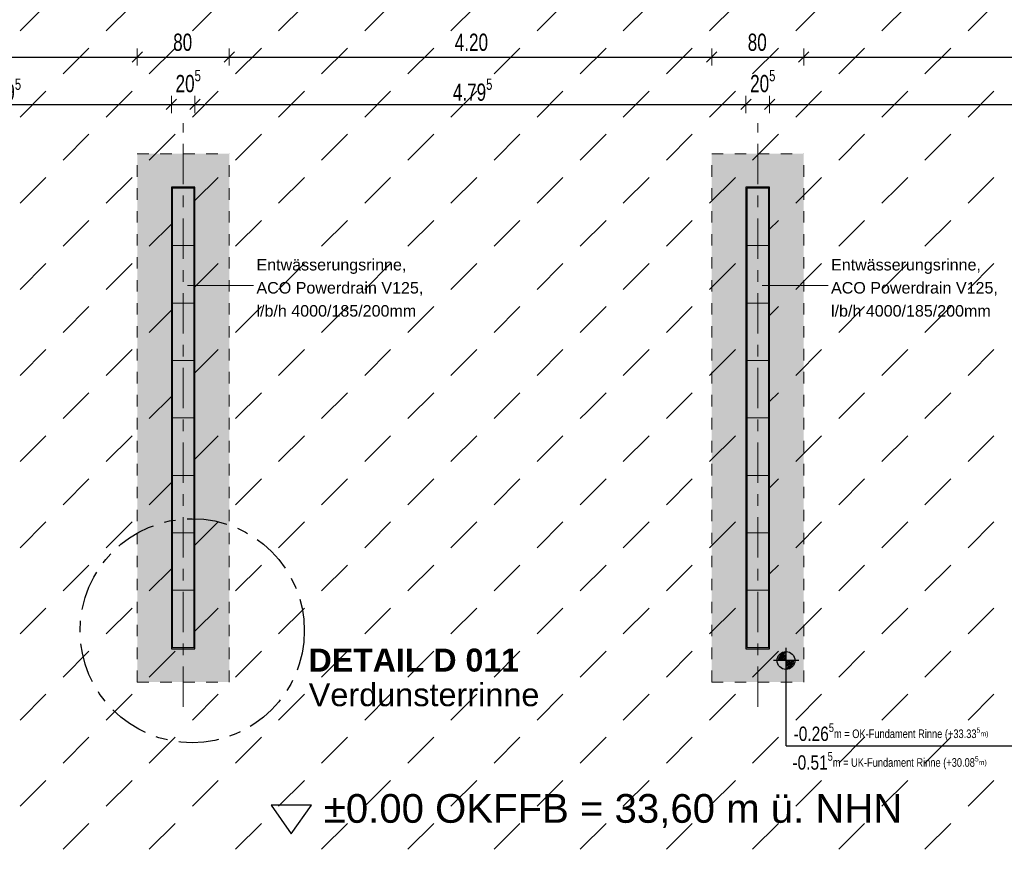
# Model space of a CAD drawing. Header units: metres. Extents: x 1333.9 to 1416.6, y -82.7 to -2.5.
# Tile 21 of 160: x 1344.4 to 1353, y -26.2 to -19. Entities that reach past the tile are written whole.
import ezdxf

# ---------------------------------------------------------------- set-up
doc = ezdxf.new("R2010")
doc.units = ezdxf.units.M
doc.header["$PDMODE"] = 65
for name, pattern in [('AUSGEZOGEN', [0]), ('STRICHPUNKT2_S5', [0.5, 0.35, -0.05, 0.05, -0.05]), ('VERDECKT2_S2', [0.15, 0.1, -0.05])]:
    doc.linetypes.add(name, pattern=pattern)
for name, color, linetype, lineweight in [('XR$2$Bodenplatte', 1, 'AUSGEZOGEN', 50), ('XR$2$Design', 4, 'AUSGEZOGEN', 13), ('XR$2$Fundament_1', 1, 'AUSGEZOGEN', 50), ('XR$2$Sanitär', 4, 'AUSGEZOGEN', 13), ('XR$3$B_Füllungen-vorh-Gebäude', 8, 'AUSGEZOGEN', 18), ('XR$3$Beschriften', 4, 'AUSGEZOGEN', 13), ('XR$3$DETAIL', 7, 'AUSGEZOGEN', 25), ('XR$3$Maßlinie 1_50', 7, 'AUSGEZOGEN', 25), ('XR$3$Stütze Beton', 4, 'AUSGEZOGEN', 13), ('XR$3$Text 1_100', 3, 'AUSGEZOGEN', 18), ('XR$3$Wand Mauerwerk tr', 42, 'AUSGEZOGEN', 18), ('XR$4$Muster', 4, 'AUSGEZOGEN', 13), ('XR$4$Möblierung', 4, 'AUSGEZOGEN', 13)]:
    doc.layers.add(name, color=color, linetype=linetype, lineweight=lineweight)
doc.layers.add('XR$3$_50394', color=7, linetype='Continuous')
doc.styles.add('ARIAL', font='arial.ttf')
doc.dimstyles.new('DIMSTYLE_3', dxfattribs={"dimtxt": 0.15, "dimasz": 0.15, "dimexe": 0, "dimexo": 0, "dimgap": 0.075, "dimtad": 2, "dimrnd": 0.005, "dimzin": 4, "dimdsep": 46, "dimtxsty": 'ARIAL', "dimblk1": 'ALL_ML_STRICH', "dimblk2": 'ALL_ML_STRICH', "dimsah": 1, "dimcen": 0, "dimclrd": 3, "dimclre": 3, "dimclrt": 3, "dimadec": 0, "dimazin": 0, "dimtfac": 1, "dimtdec": 0, "dimtix": 1, "dimtmove": 2, "dimatfit": 3, "dimfxl": 0, "dimtzin": 0, "dimlwd": 0, "dimlwe": 13, "dimarcsym": 0})
doc.dimstyles.new('DIMSTYLE_5', dxfattribs={"dimtxt": 0.15, "dimasz": 0.15, "dimexe": 0, "dimexo": 0, "dimgap": 0.075, "dimtad": 2, "dimdec": 1, "dimlfac": 100, "dimrnd": 0.5, "dimzin": 4, "dimdsep": 46, "dimtxsty": 'ARIAL', "dimblk1": 'ALL_ML_STRICH', "dimblk2": 'ALL_ML_STRICH', "dimsah": 1, "dimcen": 0, "dimclrd": 3, "dimclre": 3, "dimclrt": 3, "dimadec": 0, "dimazin": 0, "dimtfac": 1, "dimtdec": 0, "dimtix": 1, "dimtmove": 2, "dimatfit": 3, "dimfxl": 0, "dimtzin": 0, "dimlwd": 0, "dimlwe": 13, "dimarcsym": 0})
doc.dimstyles.new('DIMSTYLE_7', dxfattribs={"dimtxt": 0.15, "dimasz": 0.15, "dimexe": 0, "dimexo": 0, "dimgap": 0.075, "dimtad": 2, "dimdec": 1, "dimlfac": 100, "dimrnd": 0.5, "dimzin": 4, "dimdsep": 46, "dimtxsty": 'ARIAL', "dimblk1": 'ALL_ML_STRICH', "dimblk2": 'ALL_ML_STRICH', "dimsah": 1, "dimcen": 0, "dimclrd": 3, "dimclre": 3, "dimclrt": 3, "dimadec": 0, "dimazin": 0, "dimtfac": 1, "dimtdec": 0, "dimtix": 1, "dimtmove": 2, "dimatfit": 3, "dimfxl": 0, "dimtvp": 1.2, "dimtzin": 0, "dimlwd": 0, "dimlwe": 13, "dimarcsym": 0})
doc.dimstyles.new('DIMSTYLE_9', dxfattribs={"dimtxt": 0.15, "dimasz": 0.15, "dimexe": 0, "dimexo": 0, "dimgap": 0.075, "dimtad": 2, "dimdec": 3, "dimrnd": 0.005, "dimzin": 4, "dimdsep": 46, "dimtxsty": 'ARIAL', "dimblk1": 'ALL_ML_STRICH', "dimblk2": 'ALL_ML_STRICH', "dimsah": 1, "dimcen": 0, "dimclrd": 3, "dimclre": 3, "dimclrt": 3, "dimadec": 0, "dimazin": 0, "dimtfac": 1, "dimtdec": 0, "dimtix": 1, "dimtmove": 2, "dimatfit": 3, "dimfxl": 0, "dimtzin": 0, "dimlwd": 0, "dimlwe": 13, "dimarcsym": 0})

# ---------------------------------------------------------------- blocks, each defined once
blk = doc.blocks.new('NSY154')
at = {"color": 0, "linetype": 'ByBlock', "lineweight": -2}
for p, q in [((0, -0.0375), (0, 0.0375)), ((-0.0375, 0), (0.0375, 0)), ((-0.0262, 0), (0.0263, 0)), ((0, -0.0263), (0, 0.0263))]:
    blk.add_line(p, q, dxfattribs=at)
blk.add_circle((0, 0), 0.0263, dxfattribs=at)
for radius, start, end in [(0.0225, 180, 270), (0.0188, 180, 270), (0.015, 180, 270), (0.0113, 180, 270), (0.0075, 180, 270), (0.00375, 180, 270), (0.0225, 0, 90), (0.0188, 0, 90), (0.015, 0, 90), (0.0113, 0, 90), (0.0075, 0, 90), (0.00375, 0, 90)]:
    blk.add_arc((0, 0), radius, start, end, dxfattribs=at)
blk = doc.blocks.new('ALL_ML_STRICH')
at = {"color": 0, "linetype": 'ByBlock', "lineweight": -2}
for p, q in [((-1, 0), (0.5, 0)), ((-0.3, -0.3), (0.3, 0.3)), ((0, -0.5), (0, 0.5))]:
    blk.add_line(p, q, dxfattribs=at)
blk = doc.blocks.new('*D122')
at = {"layer": 'DEFPOINTS', "color": 3, "linetype": 'AUSGEZOGEN', "lineweight": 13, "transparency": 33554687}
for p in [(1342.7701, -19.252), (1342.7701, -19.2775), (1345.4701, -19.8074)]:
    blk.add_point(p, dxfattribs=at)
at = {"layer": 'XR$3$Maßlinie 1_50', "color": 3, "linetype": 'AUSGEZOGEN', "lineweight": -2, "transparency": 33554687}
for p, q in [((1342.7701, -19.2775), (1342.7701, -19.2775)), ((1342.7701, -19.2775), (1345.4701, -19.2775)), ((1345.4701, -19.2775), (1345.4701, -19.2775))]:
    blk.add_line(p, q, dxfattribs=at)
at = {"layer": 'XR$3$Maßlinie 1_50', "color": 3, "linetype": 'AUSGEZOGEN', "lineweight": 13, "transparency": 33554687, "xscale": 0.15, "yscale": 0.15, "zscale": 0.15, "rotation": 180}
blk.add_blockref('ALL_ML_STRICH', (1342.7701, -19.2775), dxfattribs=at)
at = {"layer": 'XR$3$Maßlinie 1_50', "color": 3, "linetype": 'AUSGEZOGEN', "lineweight": 13, "transparency": 33554687, "xscale": 0.15, "yscale": 0.15, "zscale": 0.15}
blk.add_blockref('ALL_ML_STRICH', (1345.4701, -19.2775), dxfattribs=at)
at = {"layer": 'XR$3$Maßlinie 1_50', "color": 3, "linetype": 'AUSGEZOGEN', "lineweight": 13, "transparency": 33554687, "insert": (1344.1281, -19.1499), "char_height": 0.15, "width": 0.428571, "attachment_point": 5, "style": 'ARIAL'}
blk.add_mtext('\\W0.71;\\A1;{\\A1;{2.70\\H0.099000;\\S^ ;}}', dxfattribs=at)
blk = doc.blocks.new('*D123')
at = {"layer": 'DEFPOINTS', "color": 3, "linetype": 'AUSGEZOGEN', "lineweight": 13, "transparency": 33554687}
for p in [(1345.4701, -19.2775), (1345.4701, -19.8074), (1346.2701, -19.8074)]:
    blk.add_point(p, dxfattribs=at)
at = {"layer": 'XR$3$Maßlinie 1_50', "color": 3, "linetype": 'AUSGEZOGEN', "lineweight": -2, "transparency": 33554687}
for p, q in [((1345.4701, -19.2775), (1345.4701, -19.2775)), ((1345.4701, -19.2775), (1346.2701, -19.2775)), ((1346.2701, -19.2775), (1346.2701, -19.2775))]:
    blk.add_line(p, q, dxfattribs=at)
at = {"layer": 'XR$3$Maßlinie 1_50', "color": 3, "linetype": 'AUSGEZOGEN', "lineweight": 13, "transparency": 33554687, "xscale": 0.15, "yscale": 0.15, "zscale": 0.15, "rotation": 180}
blk.add_blockref('ALL_ML_STRICH', (1345.4701, -19.2775), dxfattribs=at)
at = {"layer": 'XR$3$Maßlinie 1_50', "color": 3, "linetype": 'AUSGEZOGEN', "lineweight": 13, "transparency": 33554687, "xscale": 0.15, "yscale": 0.15, "zscale": 0.15}
blk.add_blockref('ALL_ML_STRICH', (1346.2701, -19.2775), dxfattribs=at)
at = {"layer": 'XR$3$Maßlinie 1_50', "color": 3, "linetype": 'AUSGEZOGEN', "lineweight": 13, "transparency": 33554687, "insert": (1345.8655, -19.1499), "char_height": 0.15, "width": 0.428571, "attachment_point": 5, "style": 'ARIAL'}
blk.add_mtext('\\W0.71;\\A1;{\\A1;{80\\H0.099000;\\S^ ;}}', dxfattribs=at)
blk = doc.blocks.new('*D124')
at = {"layer": 'DEFPOINTS', "color": 3, "linetype": 'AUSGEZOGEN', "lineweight": 13, "transparency": 33554687}
for p in [(1346.2701, -19.2775), (1346.2701, -19.8074), (1350.4701, -19.8074)]:
    blk.add_point(p, dxfattribs=at)
at = {"layer": 'XR$3$Maßlinie 1_50', "color": 3, "linetype": 'AUSGEZOGEN', "lineweight": -2, "transparency": 33554687}
for p, q in [((1346.2701, -19.2775), (1346.2701, -19.2775)), ((1346.2701, -19.2775), (1350.4701, -19.2775)), ((1350.4701, -19.2775), (1350.4701, -19.2775))]:
    blk.add_line(p, q, dxfattribs=at)
at = {"layer": 'XR$3$Maßlinie 1_50', "color": 3, "linetype": 'AUSGEZOGEN', "lineweight": 13, "transparency": 33554687, "xscale": 0.15, "yscale": 0.15, "zscale": 0.15, "rotation": 180}
blk.add_blockref('ALL_ML_STRICH', (1346.2701, -19.2775), dxfattribs=at)
at = {"layer": 'XR$3$Maßlinie 1_50', "color": 3, "linetype": 'AUSGEZOGEN', "lineweight": 13, "transparency": 33554687, "xscale": 0.15, "yscale": 0.15, "zscale": 0.15}
blk.add_blockref('ALL_ML_STRICH', (1350.4701, -19.2775), dxfattribs=at)
at = {"layer": 'XR$3$Maßlinie 1_50', "color": 3, "linetype": 'AUSGEZOGEN', "lineweight": 13, "transparency": 33554687, "insert": (1348.3781, -19.1499), "char_height": 0.15, "width": 0.428571, "attachment_point": 5, "style": 'ARIAL'}
blk.add_mtext('\\W0.71;\\A1;{\\A1;{4.20\\H0.099000;\\S^ ;}}', dxfattribs=at)
blk = doc.blocks.new('*D125')
at = {"layer": 'DEFPOINTS', "color": 3, "linetype": 'AUSGEZOGEN', "lineweight": 13, "transparency": 33554687}
for p in [(1350.4701, -19.2775), (1350.4701, -19.8074), (1351.2701, -19.8074)]:
    blk.add_point(p, dxfattribs=at)
at = {"layer": 'XR$3$Maßlinie 1_50', "color": 3, "linetype": 'AUSGEZOGEN', "lineweight": -2, "transparency": 33554687}
for p, q in [((1350.4701, -19.2775), (1350.4701, -19.2775)), ((1350.4701, -19.2775), (1351.2701, -19.2775)), ((1351.2701, -19.2775), (1351.2701, -19.2775))]:
    blk.add_line(p, q, dxfattribs=at)
at = {"layer": 'XR$3$Maßlinie 1_50', "color": 3, "linetype": 'AUSGEZOGEN', "lineweight": 13, "transparency": 33554687, "xscale": 0.15, "yscale": 0.15, "zscale": 0.15, "rotation": 180}
blk.add_blockref('ALL_ML_STRICH', (1350.4701, -19.2775), dxfattribs=at)
at = {"layer": 'XR$3$Maßlinie 1_50', "color": 3, "linetype": 'AUSGEZOGEN', "lineweight": 13, "transparency": 33554687, "xscale": 0.15, "yscale": 0.15, "zscale": 0.15}
blk.add_blockref('ALL_ML_STRICH', (1351.2701, -19.2775), dxfattribs=at)
at = {"layer": 'XR$3$Maßlinie 1_50', "color": 3, "linetype": 'AUSGEZOGEN', "lineweight": 13, "transparency": 33554687, "insert": (1350.8655, -19.1499), "char_height": 0.15, "width": 0.428571, "attachment_point": 5, "style": 'ARIAL'}
blk.add_mtext('\\W0.71;\\A1;{\\A1;{80\\H0.099000;\\S^ ;}}', dxfattribs=at)
blk = doc.blocks.new('*D126')
at = {"layer": 'DEFPOINTS', "color": 3, "linetype": 'AUSGEZOGEN', "lineweight": 13, "transparency": 33554687}
for p in [(1351.2701, -19.2775), (1351.2701, -19.8074), (1355.4701, -19.8074)]:
    blk.add_point(p, dxfattribs=at)
at = {"layer": 'XR$3$Maßlinie 1_50', "color": 3, "linetype": 'AUSGEZOGEN', "lineweight": -2, "transparency": 33554687}
for p, q in [((1351.2701, -19.2775), (1351.2701, -19.2775)), ((1351.2701, -19.2775), (1355.4701, -19.2775)), ((1355.4701, -19.2775), (1355.4701, -19.2775))]:
    blk.add_line(p, q, dxfattribs=at)
at = {"layer": 'XR$3$Maßlinie 1_50', "color": 3, "linetype": 'AUSGEZOGEN', "lineweight": 13, "transparency": 33554687, "xscale": 0.15, "yscale": 0.15, "zscale": 0.15, "rotation": 180}
blk.add_blockref('ALL_ML_STRICH', (1351.2701, -19.2775), dxfattribs=at)
at = {"layer": 'XR$3$Maßlinie 1_50', "color": 3, "linetype": 'AUSGEZOGEN', "lineweight": 13, "transparency": 33554687, "xscale": 0.15, "yscale": 0.15, "zscale": 0.15}
blk.add_blockref('ALL_ML_STRICH', (1355.4701, -19.2775), dxfattribs=at)
at = {"layer": 'XR$3$Maßlinie 1_50', "color": 3, "linetype": 'AUSGEZOGEN', "lineweight": 13, "transparency": 33554687, "insert": (1353.3781, -19.1499), "char_height": 0.15, "width": 0.428571, "attachment_point": 5, "style": 'ARIAL'}
blk.add_mtext('\\W0.71;\\A1;{\\A1;{4.20\\H0.099000;\\S^ ;}}', dxfattribs=at)
blk = doc.blocks.new('*D128')
at = {"layer": 'DEFPOINTS', "color": 3, "linetype": 'AUSGEZOGEN', "lineweight": 13, "transparency": 33554687}
for p in [(1342.7701, -19.6902), (1342.7701, -19.774), (1345.7676, -20.4094)]:
    blk.add_point(p, dxfattribs=at)
at = {"layer": 'XR$3$Maßlinie 1_50', "color": 3, "linetype": 'AUSGEZOGEN', "lineweight": -2, "transparency": 33554687}
for p, q in [((1342.7701, -19.6902), (1342.7701, -19.6902)), ((1342.7701, -19.6902), (1345.7676, -19.6902)), ((1345.7676, -19.6902), (1345.7676, -19.6902))]:
    blk.add_line(p, q, dxfattribs=at)
at = {"layer": 'XR$3$Maßlinie 1_50', "color": 3, "linetype": 'AUSGEZOGEN', "lineweight": 13, "transparency": 33554687, "xscale": 0.15, "yscale": 0.15, "zscale": 0.15, "rotation": 180}
blk.add_blockref('ALL_ML_STRICH', (1342.7701, -19.6902), dxfattribs=at)
at = {"layer": 'XR$3$Maßlinie 1_50', "color": 3, "linetype": 'AUSGEZOGEN', "lineweight": 13, "transparency": 33554687, "xscale": 0.15, "yscale": 0.15, "zscale": 0.15}
blk.add_blockref('ALL_ML_STRICH', (1345.7676, -19.6902), dxfattribs=at)
at = {"layer": 'XR$3$Maßlinie 1_50', "color": 3, "linetype": 'AUSGEZOGEN', "lineweight": 13, "transparency": 33554687, "insert": (1344.2876, -19.5627), "char_height": 0.15, "width": 0.535714, "attachment_point": 5, "style": 'ARIAL'}
blk.add_mtext('\\W0.71;\\A1;{\\A1;{2.99\\H0.099000;\\S5^ ;}}', dxfattribs=at)
blk = doc.blocks.new('*D129')
at = {"layer": 'DEFPOINTS', "color": 3, "linetype": 'AUSGEZOGEN', "lineweight": 13, "transparency": 33554687}
for p in [(1345.7676, -19.6902), (1345.7676, -20.4094), (1345.9727, -20.4094)]:
    blk.add_point(p, dxfattribs=at)
at = {"layer": 'XR$3$Maßlinie 1_50', "color": 3, "linetype": 'AUSGEZOGEN', "lineweight": -2, "transparency": 33554687}
for p, q in [((1345.7676, -19.6902), (1345.7676, -19.6902)), ((1345.7676, -19.6902), (1345.9727, -19.6902)), ((1345.9727, -19.6902), (1345.9727, -19.6902))]:
    blk.add_line(p, q, dxfattribs=at)
at = {"layer": 'XR$3$Maßlinie 1_50', "color": 3, "linetype": 'AUSGEZOGEN', "lineweight": 13, "transparency": 33554687, "xscale": 0.15, "yscale": 0.15, "zscale": 0.15, "rotation": 180}
blk.add_blockref('ALL_ML_STRICH', (1345.7676, -19.6902), dxfattribs=at)
at = {"layer": 'XR$3$Maßlinie 1_50', "color": 3, "linetype": 'AUSGEZOGEN', "lineweight": 13, "transparency": 33554687, "xscale": 0.15, "yscale": 0.15, "zscale": 0.15}
blk.add_blockref('ALL_ML_STRICH', (1345.9727, -19.6902), dxfattribs=at)
at = {"layer": 'XR$3$Maßlinie 1_50', "color": 3, "linetype": 'AUSGEZOGEN', "lineweight": 13, "transparency": 33554687, "insert": (1345.9137, -19.4877), "char_height": 0.15, "width": 0.428571, "attachment_point": 5, "style": 'ARIAL'}
blk.add_mtext('\\W0.71;\\A1;{\\A1;{20\\H0.099000;\\S5^ ;}}', dxfattribs=at)
blk = doc.blocks.new('*D130')
at = {"layer": 'DEFPOINTS', "color": 3, "linetype": 'AUSGEZOGEN', "lineweight": 13, "transparency": 33554687}
for p in [(1345.9727, -19.6902), (1345.9727, -20.4094), (1350.7676, -20.4133)]:
    blk.add_point(p, dxfattribs=at)
at = {"layer": 'XR$3$Maßlinie 1_50', "color": 3, "linetype": 'AUSGEZOGEN', "lineweight": -2, "transparency": 33554687}
for p, q in [((1345.9727, -19.6902), (1345.9727, -19.6902)), ((1345.9727, -19.6902), (1350.7676, -19.6902)), ((1350.7676, -19.6902), (1350.7676, -19.6902))]:
    blk.add_line(p, q, dxfattribs=at)
at = {"layer": 'XR$3$Maßlinie 1_50', "color": 3, "linetype": 'AUSGEZOGEN', "lineweight": 13, "transparency": 33554687, "xscale": 0.15, "yscale": 0.15, "zscale": 0.15, "rotation": 180}
blk.add_blockref('ALL_ML_STRICH', (1345.9727, -19.6902), dxfattribs=at)
at = {"layer": 'XR$3$Maßlinie 1_50', "color": 3, "linetype": 'AUSGEZOGEN', "lineweight": 13, "transparency": 33554687, "xscale": 0.15, "yscale": 0.15, "zscale": 0.15}
blk.add_blockref('ALL_ML_STRICH', (1350.7676, -19.6902), dxfattribs=at)
at = {"layer": 'XR$3$Maßlinie 1_50', "color": 3, "linetype": 'AUSGEZOGEN', "lineweight": 13, "transparency": 33554687, "insert": (1348.3888, -19.5627), "char_height": 0.15, "width": 0.535714, "attachment_point": 5, "style": 'ARIAL'}
blk.add_mtext('\\W0.71;\\A1;{\\A1;{4.79\\H0.099000;\\S5^ ;}}', dxfattribs=at)
blk = doc.blocks.new('*D131')
at = {"layer": 'DEFPOINTS', "color": 3, "linetype": 'AUSGEZOGEN', "lineweight": 13, "transparency": 33554687}
for p in [(1350.7676, -19.6902), (1350.7676, -20.4133), (1350.9727, -20.4127)]:
    blk.add_point(p, dxfattribs=at)
at = {"layer": 'XR$3$Maßlinie 1_50', "color": 3, "linetype": 'AUSGEZOGEN', "lineweight": -2, "transparency": 33554687}
for p, q in [((1350.7676, -19.6902), (1350.7676, -19.6902)), ((1350.7676, -19.6902), (1350.9727, -19.6902)), ((1350.9727, -19.6902), (1350.9727, -19.6902))]:
    blk.add_line(p, q, dxfattribs=at)
at = {"layer": 'XR$3$Maßlinie 1_50', "color": 3, "linetype": 'AUSGEZOGEN', "lineweight": 13, "transparency": 33554687, "xscale": 0.15, "yscale": 0.15, "zscale": 0.15, "rotation": 180}
blk.add_blockref('ALL_ML_STRICH', (1350.7676, -19.6902), dxfattribs=at)
at = {"layer": 'XR$3$Maßlinie 1_50', "color": 3, "linetype": 'AUSGEZOGEN', "lineweight": 13, "transparency": 33554687, "xscale": 0.15, "yscale": 0.15, "zscale": 0.15}
blk.add_blockref('ALL_ML_STRICH', (1350.9727, -19.6902), dxfattribs=at)
at = {"layer": 'XR$3$Maßlinie 1_50', "color": 3, "linetype": 'AUSGEZOGEN', "lineweight": 13, "transparency": 33554687, "insert": (1350.9137, -19.4877), "char_height": 0.15, "width": 0.428571, "attachment_point": 5, "style": 'ARIAL'}
blk.add_mtext('\\W0.71;\\A1;{\\A1;{20\\H0.099000;\\S5^ ;}}', dxfattribs=at)
blk = doc.blocks.new('*D132')
at = {"layer": 'DEFPOINTS', "color": 3, "linetype": 'AUSGEZOGEN', "lineweight": 13, "transparency": 33554687}
for p in [(1350.9727, -19.6902), (1350.9727, -20.4127), (1355.7676, -20.4094)]:
    blk.add_point(p, dxfattribs=at)
at = {"layer": 'XR$3$Maßlinie 1_50', "color": 3, "linetype": 'AUSGEZOGEN', "lineweight": -2, "transparency": 33554687}
for p, q in [((1350.9727, -19.6902), (1350.9727, -19.6902)), ((1350.9727, -19.6902), (1355.7676, -19.6902)), ((1355.7676, -19.6902), (1355.7676, -19.6902))]:
    blk.add_line(p, q, dxfattribs=at)
at = {"layer": 'XR$3$Maßlinie 1_50', "color": 3, "linetype": 'AUSGEZOGEN', "lineweight": 13, "transparency": 33554687, "xscale": 0.15, "yscale": 0.15, "zscale": 0.15, "rotation": 180}
blk.add_blockref('ALL_ML_STRICH', (1350.9727, -19.6902), dxfattribs=at)
at = {"layer": 'XR$3$Maßlinie 1_50', "color": 3, "linetype": 'AUSGEZOGEN', "lineweight": 13, "transparency": 33554687, "xscale": 0.15, "yscale": 0.15, "zscale": 0.15}
blk.add_blockref('ALL_ML_STRICH', (1355.7676, -19.6902), dxfattribs=at)
at = {"layer": 'XR$3$Maßlinie 1_50', "color": 3, "linetype": 'AUSGEZOGEN', "lineweight": 13, "transparency": 33554687, "insert": (1353.3888, -19.5627), "char_height": 0.15, "width": 0.535714, "attachment_point": 5, "style": 'ARIAL'}
blk.add_mtext('\\W0.71;\\A1;{\\A1;{4.79\\H0.099000;\\S5^ ;}}', dxfattribs=at)
blk = doc.blocks.new('NSY144')
at = {"color": 0, "linetype": 'ByBlock', "lineweight": -2}
for p, q in [((0.035, 0.05), (-0.035, 0.05)), ((-0.035, 0.05), (0, 0)), ((0, 0), (0.035, 0.05))]:
    blk.add_line(p, q, dxfattribs=at)
blk = doc.blocks.new('MUSTER_0')
at = {"layer": 'XR$4$Muster', "color": 52, "linetype": 'AUSGEZOGEN', "lineweight": 13, "transparency": 33554687}
for p, q in [((1344.45, -19.05), (1344.675, -18.825)), ((1345.2, -19.05), (1345.425, -18.825)), ((1345.95, -19.05), (1346.175, -18.825)), ((1346.7, -19.05), (1346.925, -18.825)), ((1347.45, -19.05), (1347.675, -18.825)), ((1348.2, -19.05), (1348.425, -18.825)), ((1348.95, -19.05), (1349.175, -18.825)), ((1349.7, -19.05), (1349.925, -18.825)), ((1350.45, -19.05), (1350.675, -18.825)), ((1351.2, -19.05), (1351.425, -18.825)), ((1351.95, -19.05), (1352.175, -18.825)), ((1352.7, -19.05), (1352.925, -18.825)), ((1344.825, -19.425), (1345.05, -19.2)), ((1345.575, -19.425), (1345.8, -19.2)), ((1346.325, -19.425), (1346.55, -19.2)), ((1347.075, -19.425), (1347.3, -19.2)), ((1347.825, -19.425), (1348.05, -19.2)), ((1348.575, -19.425), (1348.8, -19.2)), ((1349.325, -19.425), (1349.55, -19.2)), ((1350.075, -19.425), (1350.3, -19.2)), ((1350.825, -19.425), (1351.05, -19.2)), ((1351.575, -19.425), (1351.8, -19.2)), ((1352.325, -19.425), (1352.55, -19.2)), ((1344.45, -19.8), (1344.675, -19.575)), ((1345.2, -19.8), (1345.425, -19.575)), ((1345.95, -19.8), (1346.175, -19.575)), ((1346.7, -19.8), (1346.925, -19.575)), ((1347.45, -19.8), (1347.675, -19.575)), ((1348.2, -19.8), (1348.425, -19.575)), ((1348.95, -19.8), (1349.175, -19.575)), ((1349.7, -19.8), (1349.925, -19.575)), ((1350.45, -19.8), (1350.675, -19.575)), ((1351.2, -19.8), (1351.425, -19.575)), ((1351.95, -19.8), (1352.175, -19.575)), ((1352.7, -19.8), (1352.925, -19.575)), ((1344.825, -20.175), (1345.05, -19.95)), ((1345.575, -20.175), (1345.8, -19.95)), ((1346.325, -20.175), (1346.55, -19.95)), ((1347.075, -20.175), (1347.3, -19.95)), ((1347.825, -20.175), (1348.05, -19.95)), ((1348.575, -20.175), (1348.8, -19.95)), ((1349.325, -20.175), (1349.55, -19.95)), ((1350.075, -20.175), (1350.3, -19.95)), ((1350.825, -20.175), (1351.05, -19.95)), ((1351.575, -20.175), (1351.8, -19.95)), ((1352.325, -20.175), (1352.55, -19.95)), ((1344.45, -20.55), (1344.675, -20.325)), ((1345.2, -20.55), (1345.425, -20.325)), ((1345.9727, -20.5273), (1346.175, -20.325)), ((1346.7, -20.55), (1346.925, -20.325)), ((1347.45, -20.55), (1347.675, -20.325)), ((1348.2, -20.55), (1348.425, -20.325)), ((1348.95, -20.55), (1349.175, -20.325)), ((1349.7, -20.55), (1349.925, -20.325)), ((1350.45, -20.55), (1350.675, -20.325)), ((1344.825, -20.925), (1345.05, -20.7)), ((1345.575, -20.925), (1345.7676, -20.7324)), ((1346.325, -20.925), (1346.55, -20.7)), ((1347.075, -20.925), (1347.3, -20.7)), ((1347.825, -20.925), (1348.05, -20.7)), ((1348.575, -20.925), (1348.8, -20.7)), ((1349.325, -20.925), (1349.55, -20.7)), ((1350.075, -20.925), (1350.3, -20.7)), ((1350.9727, -20.7773), (1351.05, -20.7)), ((1351.575, -20.925), (1351.8, -20.7)), ((1352.325, -20.925), (1352.55, -20.7)), ((1344.45, -21.3), (1344.675, -21.075)), ((1345.2, -21.3), (1345.425, -21.075)), ((1345.9727, -21.2773), (1346.175, -21.075)), ((1346.7, -21.3), (1346.925, -21.075)), ((1347.45, -21.3), (1347.675, -21.075)), ((1348.2, -21.3), (1348.425, -21.075)), ((1348.95, -21.3), (1349.175, -21.075)), ((1349.7, -21.3), (1349.925, -21.075)), ((1350.45, -21.3), (1350.675, -21.075)), ((1351.95, -21.3), (1352.175, -21.075)), ((1352.7, -21.3), (1352.925, -21.075)), ((1344.825, -21.675), (1345.05, -21.45)), ((1345.575, -21.675), (1345.7676, -21.4824)), ((1346.325, -21.675), (1346.55, -21.45)), ((1347.075, -21.675), (1347.3, -21.45)), ((1347.825, -21.675), (1348.05, -21.45)), ((1348.575, -21.675), (1348.8, -21.45)), ((1349.325, -21.675), (1349.55, -21.45)), ((1350.075, -21.675), (1350.3, -21.45)), ((1350.9727, -21.5273), (1351.05, -21.45)), ((1351.575, -21.675), (1351.8, -21.45)), ((1352.325, -21.675), (1352.55, -21.45)), ((1344.45, -22.05), (1344.675, -21.825)), ((1345.2, -22.05), (1345.425, -21.825)), ((1345.9727, -22.0273), (1346.175, -21.825)), ((1346.7, -22.05), (1346.925, -21.825)), ((1347.45, -22.05), (1347.675, -21.825)), ((1348.2, -22.05), (1348.425, -21.825)), ((1348.95, -22.05), (1349.175, -21.825)), ((1349.7, -22.05), (1349.925, -21.825)), ((1350.45, -22.05), (1350.675, -21.825)), ((1351.2, -22.05), (1351.425, -21.825)), ((1351.95, -22.05), (1352.175, -21.825)), ((1352.7, -22.05), (1352.925, -21.825)), ((1344.825, -22.425), (1345.05, -22.2)), ((1345.575, -22.425), (1345.7676, -22.2324)), ((1346.325, -22.425), (1346.55, -22.2)), ((1347.075, -22.425), (1347.3, -22.2)), ((1347.825, -22.425), (1348.05, -22.2)), ((1348.575, -22.425), (1348.8, -22.2)), ((1350.075, -22.425), (1350.3, -22.2)), ((1350.9727, -22.2773), (1351.05, -22.2)), ((1351.575, -22.425), (1351.8, -22.2)), ((1352.325, -22.425), (1352.55, -22.2)), ((1344.45, -22.8), (1344.675, -22.575)), ((1345.2, -22.8), (1345.425, -22.575)), ((1345.9727, -22.7773), (1346.175, -22.575)), ((1346.7, -22.8), (1346.925, -22.575)), ((1347.45, -22.8), (1347.675, -22.575)), ((1348.2, -22.8), (1348.425, -22.575)), ((1348.95, -22.8), (1349.175, -22.575)), ((1349.7, -22.8), (1349.925, -22.575)), ((1350.45, -22.8), (1350.675, -22.575)), ((1351.2, -22.8), (1351.425, -22.575)), ((1351.95, -22.8), (1352.175, -22.575)), ((1352.7, -22.8), (1352.925, -22.575)), ((1344.825, -23.175), (1345.05, -22.95)), ((1346.325, -23.175), (1346.55, -22.95)), ((1347.075, -23.175), (1347.3, -22.95)), ((1347.825, -23.175), (1348.05, -22.95)), ((1348.575, -23.175), (1348.8, -22.95)), ((1349.325, -23.175), (1349.55, -22.95)), ((1350.075, -23.175), (1350.3, -22.95)), ((1350.9727, -23.0273), (1351.05, -22.95)), ((1351.575, -23.175), (1351.8, -22.95)), ((1352.325, -23.175), (1352.55, -22.95)), ((1345.575, -23.175), (1345.7676, -22.9824)), ((1344.45, -23.55), (1344.675, -23.325)), ((1345.2, -23.55), (1345.425, -23.325)), ((1345.9727, -23.5273), (1346.175, -23.325)), ((1346.7, -23.55), (1346.925, -23.325)), ((1348.2, -23.55), (1348.425, -23.325)), ((1348.95, -23.55), (1349.175, -23.325)), ((1349.7, -23.55), (1349.925, -23.325)), ((1350.45, -23.55), (1350.675, -23.325)), ((1351.2, -23.55), (1351.425, -23.325)), ((1351.95, -23.55), (1352.175, -23.325)), ((1352.7, -23.55), (1352.925, -23.325)), ((1344.825, -23.925), (1345.05, -23.7)), ((1345.575, -23.925), (1345.7676, -23.7324)), ((1346.325, -23.925), (1346.55, -23.7)), ((1347.075, -23.925), (1347.3, -23.7)), ((1347.825, -23.925), (1348.05, -23.7)), ((1348.575, -23.925), (1348.8, -23.7)), ((1349.325, -23.925), (1349.55, -23.7)), ((1350.075, -23.925), (1350.3, -23.7)), ((1350.9727, -23.7773), (1351.05, -23.7)), ((1351.575, -23.925), (1351.8, -23.7)), ((1352.325, -23.925), (1352.55, -23.7)), ((1344.45, -24.3), (1344.675, -24.075)), ((1345.2, -24.3), (1345.425, -24.075)), ((1345.9727, -24.2773), (1346.175, -24.075)), ((1346.7, -24.3), (1346.925, -24.075)), ((1347.45, -24.3), (1347.675, -24.075)), ((1348.2, -24.3), (1348.425, -24.075)), ((1348.95, -24.3), (1349.175, -24.075)), ((1349.7, -24.3), (1349.925, -24.075)), ((1350.45, -24.3), (1350.675, -24.075)), ((1351.2, -24.3), (1351.425, -24.075)), ((1351.95, -24.3), (1352.175, -24.075)), ((1352.7, -24.3), (1352.925, -24.075)), ((1344.825, -24.675), (1345.05, -24.45)), ((1345.575, -24.675), (1345.8, -24.45)), ((1346.325, -24.675), (1346.55, -24.45)), ((1347.075, -24.675), (1347.3, -24.45)), ((1347.825, -24.675), (1348.05, -24.45)), ((1348.575, -24.675), (1348.8, -24.45)), ((1349.325, -24.675), (1349.55, -24.45)), ((1350.075, -24.675), (1350.3, -24.45)), ((1350.825, -24.675), (1351.05, -24.45)), ((1351.575, -24.675), (1351.8, -24.45)), ((1352.325, -24.675), (1352.55, -24.45)), ((1344.45, -25.05), (1344.675, -24.825)), ((1345.2, -25.05), (1345.425, -24.825)), ((1345.95, -25.05), (1346.175, -24.825)), ((1346.7, -25.05), (1346.925, -24.825)), ((1347.45, -25.05), (1347.675, -24.825)), ((1348.2, -25.05), (1348.425, -24.825)), ((1348.95, -25.05), (1349.175, -24.825)), ((1349.7, -25.05), (1349.925, -24.825)), ((1350.45, -25.05), (1350.675, -24.825)), ((1351.2, -25.05), (1351.425, -24.825)), ((1351.95, -25.05), (1352.175, -24.825)), ((1352.7, -25.05), (1352.925, -24.825)), ((1344.825, -25.425), (1345.05, -25.2)), ((1345.575, -25.425), (1345.8, -25.2)), ((1346.325, -25.425), (1346.55, -25.2)), ((1347.075, -25.425), (1347.3, -25.2)), ((1347.825, -25.425), (1348.05, -25.2)), ((1348.575, -25.425), (1348.8, -25.2)), ((1349.325, -25.425), (1349.55, -25.2)), ((1350.075, -25.425), (1350.3, -25.2)), ((1350.825, -25.425), (1351.05, -25.2)), ((1351.575, -25.425), (1351.8, -25.2)), ((1352.325, -25.425), (1352.55, -25.2)), ((1344.45, -25.8), (1344.675, -25.575)), ((1345.2, -25.8), (1345.425, -25.575)), ((1345.95, -25.8), (1346.175, -25.575)), ((1346.7, -25.8), (1346.925, -25.575)), ((1347.45, -25.8), (1347.675, -25.575)), ((1348.2, -25.8), (1348.425, -25.575)), ((1348.95, -25.8), (1349.175, -25.575)), ((1349.7, -25.8), (1349.925, -25.575)), ((1350.45, -25.8), (1350.675, -25.575)), ((1351.2, -25.8), (1351.425, -25.575)), ((1351.95, -25.8), (1352.175, -25.575)), ((1352.7, -25.8), (1352.925, -25.575)), ((1344.825, -26.175), (1345.05, -25.95)), ((1345.575, -26.175), (1345.8, -25.95)), ((1346.325, -26.175), (1346.55, -25.95)), ((1347.075, -26.175), (1347.3, -25.95)), ((1347.825, -26.175), (1348.05, -25.95)), ((1348.575, -26.175), (1348.8, -25.95)), ((1349.325, -26.175), (1349.55, -25.95)), ((1350.075, -26.175), (1350.3, -25.95)), ((1350.825, -26.175), (1351.05, -25.95)), ((1351.575, -26.175), (1351.8, -25.95)), ((1352.325, -26.175), (1352.55, -25.95))]:
    blk.add_line(p, q, dxfattribs=at)
for points in [[(1351.2, -20.55), (1351.3406, -20.4094), (1351.3406, -20.4094), (1351.425, -20.325)], [(1351.95, -20.55), (1352.0906, -20.4094), (1352.0906, -20.4094), (1352.175, -20.325)], [(1352.7, -20.55), (1352.8406, -20.4094), (1352.8406, -20.4094), (1352.925, -20.325)], [(1351.2, -21.3), (1351.2873, -21.2127), (1351.2873, -21.2127), (1351.425, -21.075)], [(1349.325, -22.425), (1349.3874, -22.3626), (1349.3874, -22.3626), (1349.55, -22.2)], [(1347.45, -23.55), (1347.4874, -23.5126), (1347.4874, -23.5126), (1347.675, -23.325)]]:
    blk.add_lwpolyline(points, dxfattribs=at)

msp = doc.modelspace()

# ---------------------------------------------------------------- hatches: boundary and pattern name
at = {"layer": 'XR$4$Möblierung', "linetype": 'AUSGEZOGEN', "lineweight": 13, "true_color": 0x9ec9dc, "transparency": 33554687}
for points in [[(1345.4701, -20.1194), (1345.4701, -24.7194), (1346.2701, -24.7194), (1346.2701, -20.1194)], [(1350.4701, -20.1194), (1350.4701, -24.7194), (1351.2701, -24.7194), (1351.2701, -20.1194)]]:
    msp.add_hatch(color=9, dxfattribs=at).paths.add_polyline_path(points)

# ---------------------------------------------------------------- linework, layer by layer
at = {"layer": 'XR$2$Bodenplatte', "color": 7, "linetype": 'AUSGEZOGEN', "lineweight": 25, "transparency": 33554687}
for points in [[(1345.7676, -24.4294), (1345.9727, -24.4294), (1345.9727, -20.4094), (1345.7676, -20.4094), (1345.7676, -24.4294)], [(1350.7676, -24.4294), (1350.9727, -24.4294), (1350.9727, -20.4094), (1350.7676, -20.4094), (1350.7676, -24.4294)]]:
    msp.add_lwpolyline(points, close=True, dxfattribs=at)
at = {"layer": 'XR$2$Design', "color": 35, "linetype": 'STRICHPUNKT2_S5', "lineweight": 13, "transparency": 33554687}
for p, q in [((1345.8701, -24.9344), (1345.8701, -19.8545)), ((1350.8701, -24.9344), (1350.8701, -19.8545))]:
    msp.add_line(p, q, dxfattribs=at)
at = {"layer": 'XR$2$Fundament_1', "color": 4, "linetype": 'VERDECKT2_S2', "lineweight": 13, "transparency": 33554687}
for p, q in [((1345.4701, -20.1194), (1346.2701, -20.1194)), ((1345.4701, -24.7194), (1345.4701, -20.1194)), ((1346.2701, -24.7194), (1346.2701, -20.1194)), ((1350.4701, -20.1194), (1351.2701, -20.1194)), ((1350.4701, -24.7194), (1350.4701, -20.1194)), ((1351.2701, -24.7194), (1351.2701, -20.1194)), ((1345.4701, -24.7194), (1346.2701, -24.7194)), ((1350.4701, -24.7194), (1351.2701, -24.7194))]:
    msp.add_line(p, q, dxfattribs=at)
at = {"layer": 'XR$2$Sanitär', "color": 4, "linetype": 'AUSGEZOGEN', "lineweight": 13, "transparency": 33554687}
for p, q in [((1345.9627, -20.9194), (1345.7776, -20.9194)), ((1350.9627, -20.9194), (1350.7776, -20.9194)), ((1345.9627, -21.4194), (1345.7776, -21.4194)), ((1350.9627, -21.4194), (1350.7776, -21.4194)), ((1345.9627, -21.9194), (1345.7776, -21.9194)), ((1350.9627, -21.9194), (1350.7776, -21.9194)), ((1345.9627, -22.4194), (1345.7776, -22.4194)), ((1350.9627, -22.4194), (1350.7776, -22.4194)), ((1345.9627, -22.9194), (1345.7776, -22.9194)), ((1350.9627, -22.9194), (1350.7776, -22.9194)), ((1345.9627, -23.4194), (1345.7776, -23.4194)), ((1350.9627, -23.4194), (1350.7776, -23.4194)), ((1345.9627, -23.9194), (1345.7776, -23.9194)), ((1350.9627, -23.9194), (1350.7776, -23.9194))]:
    msp.add_line(p, q, dxfattribs=at)
for points in [[(1345.7776, -24.4194), (1345.9627, -24.4194), (1345.9627, -20.4194), (1345.7776, -20.4194), (1345.7776, -24.4194)], [(1350.7776, -24.4194), (1350.9627, -24.4194), (1350.9627, -20.4194), (1350.7776, -20.4194), (1350.7776, -24.4194)]]:
    msp.add_lwpolyline(points, close=True, dxfattribs=at)
at = {"layer": 'XR$3$DETAIL', "color": 3, "linetype": 'STRICHPUNKT2_S5', "lineweight": 25, "transparency": 33554687}
msp.add_circle((1345.9487, -24.272), 0.9754, dxfattribs=at)
at = {"layer": 'XR$3$Text 1_100', "transparency": 33554687}
for p, q in [((1346.4817, -21.2669), (1345.9084, -21.2669)), ((1351.4817, -21.2669), (1350.9084, -21.2669))]:
    msp.add_line(p, q, dxfattribs=at)
at = {"layer": 'XR$3$Wand Mauerwerk tr', "color": 4, "linetype": 'AUSGEZOGEN', "lineweight": 25, "transparency": 33554687}
for q in [(1351.116, -24.5313), (1353.8777, -25.2733)]:
    msp.add_line((1351.116, -25.2733), q, dxfattribs=at)

# ---------------------------------------------------------------- block references
at = {"layer": 'XR$3$Stütze Beton', "color": 4, "linetype": 'AUSGEZOGEN', "lineweight": 25, "transparency": 33554687, "xscale": 4.999999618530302, "yscale": 4.999999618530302, "zscale": 4.999999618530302}
msp.add_blockref('NSY144', (1346.8108, -26.0402), dxfattribs=at)
at = {"layer": 'XR$3$Text 1_100', "color": 3, "linetype": 'AUSGEZOGEN', "lineweight": 25, "transparency": 33554687, "xscale": 2.943799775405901, "yscale": 2.943799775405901, "zscale": 2.943799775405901, "rotation": 90}
msp.add_blockref('NSY154', (1351.116, -24.5313), dxfattribs=at)
at = {"layer": 'XR$4$Muster', "color": 52, "linetype": 'AUSGEZOGEN', "lineweight": 13, "transparency": 33554687}
msp.add_blockref('MUSTER_0', (0, 0), dxfattribs=at)

# ---------------------------------------------------------------- texts
at = {"layer": 'XR$3$_50394', "color": 7, "linetype": 'AUSGEZOGEN', "lineweight": 13, "transparency": 33554687, "insert": (1346.9622, -24.7288), "char_height": 0.2, "width": 2.100553, "attachment_point": 1, "style": 'ARIAL'}
msp.add_mtext('\\W1.01;Verdunsterrinne', dxfattribs=at)
at = {"layer": 'XR$3$B_Füllungen-vorh-Gebäude', "color": 7, "transparency": 33554687, "char_height": 0.125, "attachment_point": 1, "style": 'ARIAL'}
for s, insert, width in [('\\A1;{\\fArial|i0|b0;\\H0.125000;\\W0.769231;\\C7;-0.26\\fArial|i0|b0;\\W0.769231;\\H0.600000x;\\S5^ ;\\fArial|i0|b0;m = OK-Fundament Rinne (+33.33\\fArial|i0|b0;\\H0.600000x;\\S5^ ;\\fArial|i0|b0;m)}\\P', (1351.1822, -25.0791), 2.676994), ('\\A1;{\\fArial|i0|b0;\\H0.125000;\\W0.769231;\\C7;-0.51\\fArial|i0|b0;\\W0.769231;\\H0.600000x;\\S5^ ;\\fArial|i0|b0;m = UK-Fundament Rinne (+30.08\\fArial|i0|b0;\\H0.600000x;\\S5^ ;\\fArial|i0|b0;m)}\\P', (1351.1722, -25.3291), 2.670471)]:
    msp.add_mtext(s, dxfattribs=dict(at, insert=insert, width=width))
at = {"layer": 'XR$3$Beschriften', "color": 4, "linetype": 'AUSGEZOGEN', "lineweight": 25, "transparency": 33554687, "insert": (1347.0938, -25.9905), "char_height": 0.25, "width": 5.166851, "attachment_point": 7, "style": 'ARIAL'}
msp.add_mtext('\\W1.00;±0.00 OKFFB = 33,60 m ü. NHN', dxfattribs=at)
at = {"layer": 'XR$3$DETAIL', "color": 3, "linetype": 'AUSGEZOGEN', "lineweight": 25, "transparency": 33554687, "insert": (1346.9609, -24.6306), "char_height": 0.2, "width": 1.936834, "attachment_point": 7, "style": 'ARIAL'}
msp.add_mtext('\\A1;{\\fArial|i0|b1;\\H0.200000;\\W1.000000;\\C3;DETAIL D 011}\\P', dxfattribs=at)
at = {"layer": 'XR$3$Text 1_100', "transparency": 33554687, "char_height": 0.1, "width": 1.508596, "attachment_point": 1, "line_spacing_factor": 1.204819, "style": 'ARIAL'}
for insert in [(1346.5077, -21.0357), (1351.5077, -21.0357)]:
    msp.add_mtext('\\A1;{\\fArial|i0|b0;\\H0.100000;\\W1.000000;\\C7;Entwässerungsrinne,}\\P{\\fArial|i0|b0;\\H0.100000;\\W1.000000;\\C7;ACO Powerdrain V125,}\\P{\\fArial|i0|b0;\\H0.100000;\\W1.000000;\\C7;l/b/h 4000/185/200mm}\\P', dxfattribs=dict(at, insert=insert))

# ---------------------------------------------------------------- dimensions: what is measured, and where the dimension line sits
at = {"layer": 'XR$3$Maßlinie 1_50', "color": 3, "linetype": 'AUSGEZOGEN', "lineweight": 13, "transparency": 33554687}
for base, p1, p2, dimstyle, picture, middle in [((1345.4701, -19.2775), (1342.7701, -19.2775), (1345.4701, -19.2775), 'DIMSTYLE_3', '*D122', (1344.1281, -19.1499)), ((1346.2701, -19.2775), (1345.4701, -19.2775), (1346.2701, -19.2775), 'DIMSTYLE_5', '*D123', (1345.8655, -19.1499)), ((1350.4701, -19.2775), (1346.2701, -19.2775), (1350.4701, -19.2775), 'DIMSTYLE_3', '*D124', (1348.3781, -19.1499)), ((1351.2701, -19.2775), (1350.4701, -19.2775), (1351.2701, -19.2775), 'DIMSTYLE_5', '*D125', (1350.8655, -19.1499)), ((1355.4701, -19.2775), (1351.2701, -19.2775), (1355.4701, -19.2775), 'DIMSTYLE_3', '*D126', (1353.3781, -19.1499)), ((1345.76763, -19.69021), (1342.77015, -19.69021), (1345.76763, -19.69021), 'DIMSTYLE_9', '*D128', (1344.28755, -19.56266)), ((1345.9727, -19.6902), (1345.7676, -19.6902), (1345.9727, -19.6902), 'DIMSTYLE_7', '*D129', (1345.9137, -19.4877)), ((1350.7676, -19.6902), (1345.9727, -19.6902), (1350.7676, -19.6902), 'DIMSTYLE_9', '*D130', (1348.3888, -19.5627)), ((1350.9727, -19.6902), (1350.7676, -19.6902), (1350.9727, -19.6902), 'DIMSTYLE_7', '*D131', (1350.9137, -19.4877)), ((1355.7676, -19.6902), (1350.9727, -19.6902), (1355.7676, -19.6902), 'DIMSTYLE_9', '*D132', (1353.3888, -19.5627))]:
    dim = msp.add_linear_dim(base=base, p1=p1, p2=p2, dimstyle=dimstyle, override={"dimpost": '<>', "dimclrd": 3, "dimclre": 3, "dimclrt": 3, "dimlwd": 0, "dimlwe": 13}, dxfattribs=at)
    dim.commit()
    dim.dimension.update_dxf_attribs({"geometry": picture, "text_midpoint": middle, "dimtype": 160})

doc.saveas('drawing.dxf')
